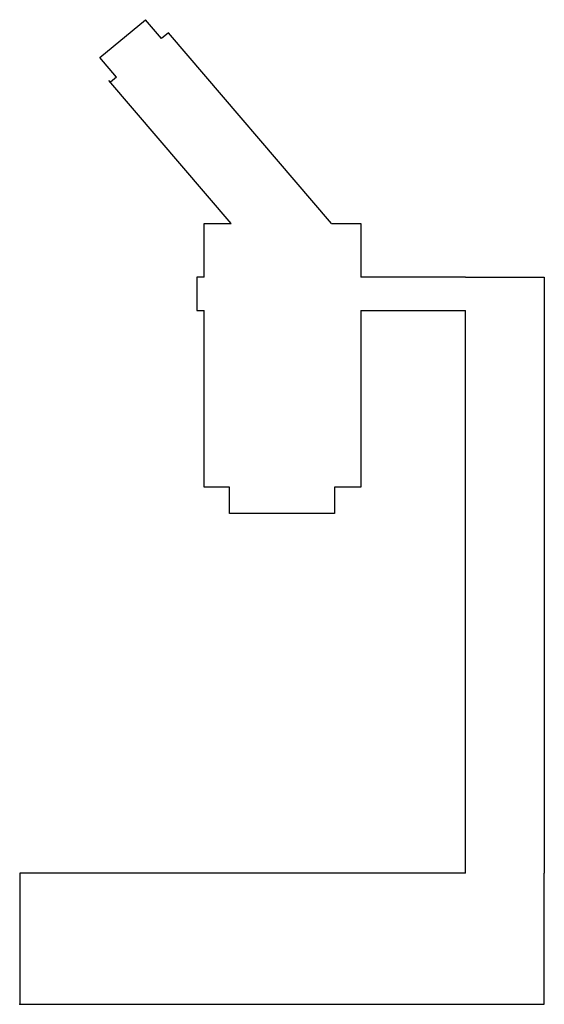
# Model space of a CAD drawing. Header units: millimetres. Extents: x 0 to 100, y 0 to 188.
import ezdxf

# ---------------------------------------------------------------- set-up
doc = ezdxf.new("R2010")
doc.units = ezdxf.units.MM
doc.layers.get('0').update_dxf_attribs({"linetype": 'CONTINUOUS'})

msp = doc.modelspace()

# ---------------------------------------------------------------- linework, layer by layer
for p, q in [((15.27, 180.38), (23.98, 187.58)), ((27.05, 183.99), (23.98, 187.58)), ((28.37, 185.11), (27.05, 183.99)), ((59.46, 148.73), (28.37, 185.11)), ((18.46, 176.65), (15.27, 180.38)), ((18.46, 176.65), (17.3, 175.65)), ((40.31, 148.73), (17, 176)), ((35.17, 148.73), (40.31, 148.73)), ((35.17, 138.52), (35.17, 148.73)), ((59.46, 148.73), (65, 148.73)), ((65, 148.73), (65, 138.52)), ((33.76, 138.52), (33.76, 132.19)), ((35.17, 138.52), (33.76, 138.52)), ((85, 138.52), (65, 138.52)), ((85, 138.52), (100, 138.52)), ((100, 138.52), (100, 25)), ((33.76, 132.19), (35.17, 132.19)), ((35.17, 98.52), (35.17, 132.19)), ((65, 132.19), (85, 132.19)), ((65, 132.19), (65, 98.52)), ((85, 25), (85, 132.19)), ((40, 98.52), (35.17, 98.52)), ((40, 93.52), (40, 98.52)), ((60, 98.52), (60, 93.52)), ((65, 98.52), (60, 98.52)), ((60, 93.52), (40, 93.52)), ((85, 25), (0, 25)), ((0, 25), (0, 0)), ((100, 0), (100, 25)), ((0, 0), (100, 0))]:
    msp.add_line(p, q)
msp.add_point((0, 0))

doc.saveas('drawing.dxf')
